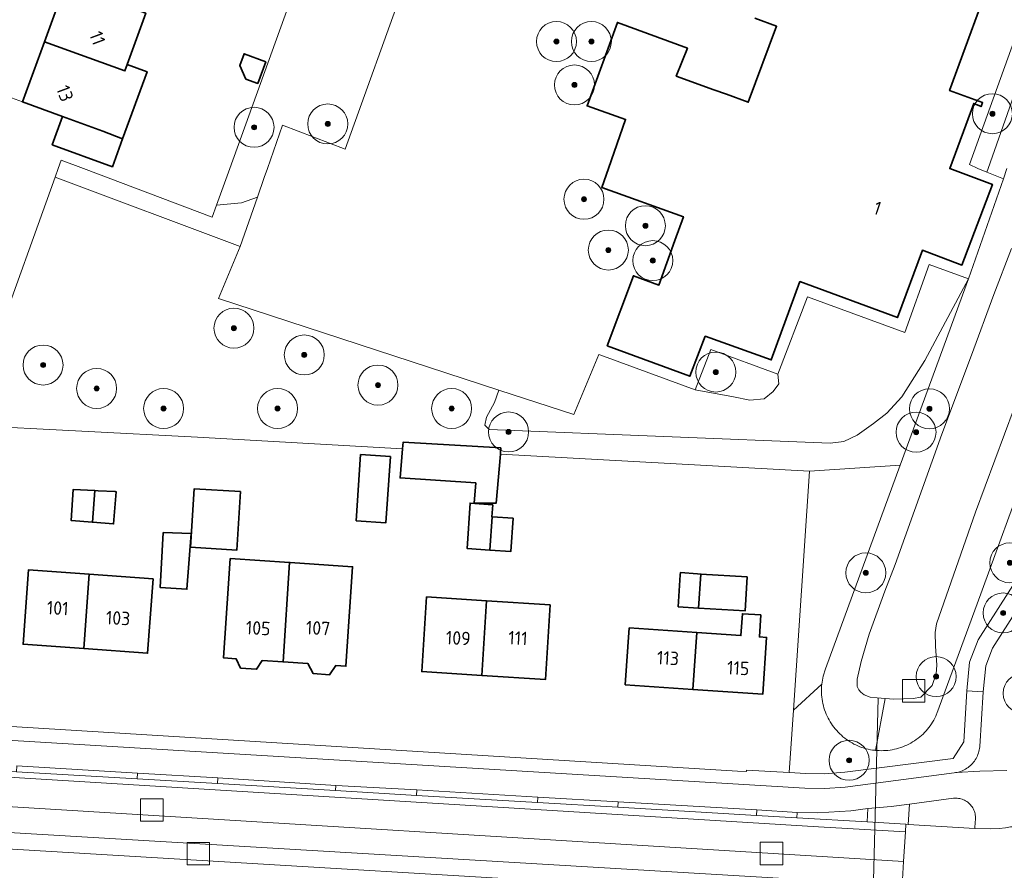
# Model space of a CAD drawing. Extents: x 154222 to 160093, y 456746 to 462495.
# Tile 209 of 254: x 158582 to 158681, y 460930 to 461015. Entities that reach past the tile are written whole.
import ezdxf
from ezdxf.enums import TextEntityAlignment as Align

# ---------------------------------------------------------------- set-up
doc = ezdxf.new("R2010")
doc.units = 0
doc.header["$LTSCALE"] = 0.75
doc.layers.get('0').update_dxf_attribs({"linetype": 'CONTINUOUS'})
for name, color, linetype, lineweight in [('B-XX-GR-BEPLANTING_CULTUUR_BOSPLANTSOEN-GV', 252, 'CONTINUOUS', 18), ('B-XX-GR-BEPLANTING_CULTUUR_HEESTERS-GV', 252, 'CONTINUOUS', 18), ('B-XX-GR-BOOM-S', 252, 'CONTINUOUS', 25), ('B-XX-KW-KUNSTWERK_DUIKER-G', 252, 'CONTINUOUS', 18), ('B-XX-OG-BEBOUWING-GV', 6, 'CONTINUOUS', 35), ('B-XX-OG-BEBOUWING-T18', 1, 'CONTINUOUS', 18), ('B-XX-OG-TERREIN_CULTUURSCHEIDING-GV', 252, 'CONTINUOUS', 18), ('B-XX-OG-TERREIN_ERF-GV', 252, 'CONTINUOUS', 18), ('B-XX-OG-WATER_SLOOT-GV', 252, 'CONTINUOUS', 18), ('B-XX-RI-GWA_RIOOLPUT-S', 252, 'CONTINUOUS', 25), ('B-XX-VH-VERHARDING_ASFALT-GV', 252, 'CONTINUOUS', 18), ('B-XX-VH-VERHARDING_BETONSTRAATSTEEN-GV', 252, 'CONTINUOUS', 18), ('B-XX-VH-VERHARDING_TEGEL-GV', 252, 'CONTINUOUS', 18)]:
    doc.layers.add(name, color=color, linetype=linetype, lineweight=lineweight)
doc.styles.add('NLCS-ISO-M-T18', font='NLCS-ISO.ttf', dxfattribs={"height": 1.8})

# ---------------------------------------------------------------- blocks, each defined once
blk = doc.blocks.new('SRI-PUT_INSPECTIEPUT_RIOOLPUT-SO')
at = {"color": 0, "linetype": 'ByBlock', "lineweight": 18}
blk.add_lwpolyline([(-1.125, -1.125), (1.125, -1.125), (1.125, 1.125), (-1.125, 1.125)], close=True, dxfattribs=at)
blk = doc.blocks.new('SGR-BOOM_01-SO')
at = {"linetype": 'ByBlock', "lineweight": 18}
h = blk.add_hatch(color=0, dxfattribs=at)
h.dxf.hatch_style = 1
edge = h.paths.add_edge_path()
edge.add_arc((0, 0), 0.25, 0, 360)
at = {"color": 0, "linetype": 'ByBlock', "lineweight": 18}
for radius in [2, 0.25]:
    blk.add_circle((0, 0), radius, dxfattribs=at)

msp = doc.modelspace()

# ---------------------------------------------------------------- linework, layer by layer
at = {"layer": 'B-XX-GR-BEPLANTING_CULTUUR_BOSPLANTSOEN-GV'}
for points in [[(158622.969, 461038.366), (158617.585, 461040.278), (158615.48, 461034.435), (158613.351, 461028.523), (158611.247, 461022.684), (158604.981, 461005.28), (158603.079, 461000), (158601.758, 460996.331), (158604.249, 460996.558), (158605.84, 460997.125), (158606.532, 460999.117), (158606.839, 461000), (158608.361, 461004.347), (158614.626, 461001.924), (158620.713, 461018.909), (158620.184, 461019.111), (158615.908, 461020.598), (158622.396, 461036.811)], [(158588.479, 461000), (158586.245, 461000.846), (158585.94, 461000), (158585.627, 460999.13), (158604.129, 460992.2), (158605.84, 460997.125), (158604.249, 460996.558), (158601.758, 460996.331), (158601.327, 460995.135)], [(158662.644, 460949.981), (158670.092, 460970.336), (158661.037, 460969.742), (158659.426, 460945.832), (158662.266, 460948.455), (158662.405, 460949.23)]]:
    msp.add_lwpolyline(points, close=True, dxfattribs=at)
for points in [[(158684.641, 461016.389), (158678.884, 461000), (158678.755, 460999.633), (158680.437, 460998.958), (158680.772, 461000)], [(158576.699, 460974.349), (158599.857, 460973.124), (158620.366, 460971.99), (158620.425, 460972.641), (158630.192, 460972.072), (158630.137, 460971.45), (158661.037, 460969.742), (158670.092, 460970.336), (158676.91, 460988.967), (158672.549, 460980.798), (158670.258, 460977.177), (158668.776, 460975.532), (158667.435, 460974.514), (158665.782, 460973.345), (158664.457, 460972.719), (158663.1, 460972.537), (158629.849, 460973.888), (158628.996, 460973.899), (158628.594, 460974.334), (158628.73, 460975.138), (158629.529, 460976.602), (158629.967, 460977.845), (158601.951, 460986.996), (158604.129, 460992.2), (158585.627, 460999.13), (158579.583, 460982.353)]]:
    msp.add_lwpolyline(points, dxfattribs=at)
at = {"layer": 'B-XX-GR-BEPLANTING_CULTUUR_HEESTERS-GV'}
msp.add_lwpolyline([(158657.867, 460979.449), (158651.181, 460981.9), (158649.6, 460977.857), (158653.438, 460977.164), (158655.055, 460976.855), (158656.511, 460976.957), (158657.395, 460977.703), (158657.95, 460978.489)], close=True, dxfattribs=at)
at = {"layer": 'B-XX-KW-KUNSTWERK_DUIKER-G'}
msp.add_lwpolyline([(158667.881, 460947.059), (158667.091, 460915.777)], dxfattribs=at)
at = {"layer": 'B-XX-OG-BEBOUWING-GV'}
for points in [[(158594.693, 461015.526), (158586.662, 461018.469), (158584.551, 461012.671), (158592.596, 461009.766), (158592.826, 461010.397)], [(158592.596, 461009.766), (158584.551, 461012.671), (158582.363, 461006.661), (158586.375, 461005.2), (158590.4, 461003.734), (158592.37, 461002.958), (158594.815, 461009.673), (158592.826, 461010.397)], [(158606.677, 461010.687), (158604.516, 461011.473), (158604.085, 461010.289), (158604.703, 461008.947), (158605.887, 461008.516)], [(158590.4, 461003.734), (158586.375, 461005.2), (158585.346, 461002.372), (158591.36, 461000.183), (158592.37, 461002.958)], [(158630.192, 460972.072), (158620.425, 460972.641), (158620.366, 460971.99), (158620.1, 460969.06), (158627.669, 460968.572), (158627.506, 460966.537), (158629.704, 460966.537), (158630.137, 460971.45)], [(158619.137, 460971.193), (158616.164, 460971.392), (158615.723, 460964.787), (158618.696, 460964.588)], [(158589.586, 460967.806), (158587.437, 460967.91), (158587.239, 460964.796), (158589.359, 460964.634)], [(158589.926, 460967.79), (158589.586, 460967.806), (158589.359, 460964.634), (158591.478, 460964.471), (158591.721, 460967.683), (158591.62, 460967.691)], [(158604.168, 460967.692), (158599.527, 460967.986), (158599.154, 460962.149), (158603.796, 460961.853)], [(158629.363, 460966.384), (158627.111, 460966.549), (158626.8, 460962.014), (158629.085, 460961.857), (158629.298, 460965.171), (158629.28, 460965.172)], [(158631.416, 460965.025), (158629.298, 460965.171), (158629.085, 460961.857), (158631.188, 460961.712)], [(158599.221, 460963.516), (158596.427, 460963.607), (158596.124, 460958.111), (158598.796, 460957.929)], [(158609.064, 460960.606), (158603.129, 460961.002), (158602.962, 460958.508), (158602.463, 460951.06), (158603.73, 460950.975), (158604.169, 460950.044), (158605.765, 460949.937), (158606.324, 460950.802), (158608.406, 460950.662)], [(158589.016, 460959.451), (158582.966, 460959.889), (158582.426, 460952.432), (158588.507, 460951.992)], [(158609.106, 460960.603), (158609.064, 460960.606), (158608.406, 460950.662), (158610.89, 460950.496), (158611.434, 460949.498), (158613.05, 460949.39), (158613.693, 460950.309), (158614.691, 460950.242), (158615.19, 460957.69), (158615.357, 460960.186)], [(158595.411, 460958.988), (158589.016, 460959.451), (158588.507, 460951.992), (158594.871, 460951.532)], [(158649.846, 460959.472), (158648.124, 460959.596), (158648.11, 460959.37), (158647.915, 460956.179), (158649.94, 460956.055), (158650.175, 460959.452)], [(158654.808, 460959.17), (158650.175, 460959.452), (158649.94, 460956.055), (158654.599, 460955.77)], [(158628.758, 460956.779), (158622.759, 460957.168), (158622.276, 460949.707), (158628.278, 460949.318)], [(158635.119, 460956.366), (158628.758, 460956.779), (158628.278, 460949.318), (158634.635, 460948.906)], [(158656.171, 460955.36), (158654.333, 460955.486), (158654.182, 460953.293), (158649.771, 460953.596), (158649.378, 460947.912), (158656.355, 460947.433), (158656.745, 460953.117), (158656.021, 460953.167)], [(158649.771, 460953.596), (158643.01, 460954.061), (158642.619, 460948.377), (158649.378, 460947.912)]]:
    msp.add_lwpolyline(points, close=True, dxfattribs=at)
msp.add_lwpolyline([(158655.552, 461015.024), (158657.736, 461014.235), (158654.917, 461006.635), (158652.735, 461007.428), (158651.48, 461007.884), (158647.719, 461009.251), (158648.827, 461012.051), (158641.829, 461014.615), (158638.808, 461006.266), (158642.648, 461004.912), (158640.925, 461000), (158640.26, 460998.107), (158648.421, 460995.173), (158647.577, 460992.82), (158645.973, 460988.346), (158643.424, 460989.274), (158640.813, 460982.284), (158649.074, 460979.225), (158650.618, 460983.226), (158657.204, 460980.868), (158660.066, 460988.695), (158669.814, 460985.097), (158672.325, 460991.836), (158676.261, 460990.344), (158679.311, 460998.421), (158675.047, 461000), (158677.455, 461006.512), (158678.178, 461006.191), (158678.329, 461006.59), (158675.03, 461007.798), (158678.152, 461016.347)], dxfattribs=at)
at = {"layer": 'B-XX-OG-TERREIN_CULTUURSCHEIDING-GV'}
for points in [[(158683.965, 461019.68), (158677.027, 461000.413), (158677.842, 461000), (158678.755, 460999.633), (158678.884, 461000), (158684.641, 461016.389)], [(158683.211, 460971.335), (158677.787, 460956.491), (158673.769, 460945.495), (158673.741, 460945.428), (158673.651, 460945.228), (158673.554, 460945.032), (158673.45, 460944.839), (158673.339, 460944.65), (158673.22, 460944.466), (158673.096, 460944.286), (158672.965, 460944.11), (158672.827, 460943.94), (158672.684, 460943.774), (158672.534, 460943.614), (158672.379, 460943.459), (158672.218, 460943.311), (158672.052, 460943.168), (158671.881, 460943.032), (158671.705, 460942.901), (158671.524, 460942.777), (158671.339, 460942.66), (158671.15, 460942.55), (158670.956, 460942.447), (158670.76, 460942.351), (158670.559, 460942.262), (158670.356, 460942.181), (158670.15, 460942.106), (158669.941, 460942.04), (158669.73, 460941.981), (158669.517, 460941.93), (158669.302, 460941.887), (158669.086, 460941.852), (158668.869, 460941.824), (158668.651, 460941.805), (158668.432, 460941.793), (158668.213, 460941.79), (158667.994, 460941.794), (158667.775, 460941.807), (158667.624, 460941.821), (158667.557, 460941.827), (158667.34, 460941.856), (158667.124, 460941.892), (158666.909, 460941.936), (158666.697, 460941.988), (158666.486, 460942.048), (158666.277, 460942.115), (158666.072, 460942.19), (158665.869, 460942.273), (158665.669, 460942.363), (158665.473, 460942.459), (158665.28, 460942.564), (158665.091, 460942.675), (158664.906, 460942.793), (158664.726, 460942.917), (158664.551, 460943.048), (158664.38, 460943.186), (158664.215, 460943.329), (158664.054, 460943.479), (158663.9, 460943.634), (158663.751, 460943.795), (158663.608, 460943.961), (158663.472, 460944.132), (158663.341, 460944.308), (158663.218, 460944.489), (158663.1, 460944.674), (158662.99, 460944.863), (158662.887, 460945.056), (158662.791, 460945.253), (158662.702, 460945.453), (158662.62, 460945.656), (158662.546, 460945.862), (158662.48, 460946.071), (158662.421, 460946.282), (158662.37, 460946.495), (158662.326, 460946.71), (158662.291, 460946.926), (158662.264, 460947.143), (158662.244, 460947.361), (158662.232, 460947.58), (158662.229, 460947.799), (158662.233, 460948.018), (158662.246, 460948.237), (158662.266, 460948.455), (158659.426, 460945.832), (158659.007, 460939.604), (158660.671, 460939.515), (158662.499, 460939.477), (158664.549, 460939.658), (158675.389, 460941.009), (158676.447, 460942.669), (158676.767, 460947.775), (158677.019, 460950.65), (158677.891, 460952.879), (158685.666, 460965.051)]]:
    msp.add_lwpolyline(points, dxfattribs=at)
for points in [[(158676.91, 460988.967), (158673.007, 460990.399), (158670.556, 460983.611), (158660.826, 460987.184), (158657.867, 460979.449), (158657.95, 460978.489), (158657.395, 460977.703), (158656.511, 460976.957), (158655.055, 460976.855), (158653.438, 460977.164), (158649.6, 460977.857), (158640.431, 460981.254), (158639.986, 460981.419), (158637.467, 460975.396), (158629.967, 460977.845), (158629.529, 460976.602), (158628.73, 460975.138), (158628.594, 460974.334), (158628.996, 460973.899), (158629.849, 460973.888), (158663.1, 460972.537), (158664.457, 460972.719), (158665.782, 460973.345), (158667.435, 460974.514), (158668.776, 460975.532), (158670.258, 460977.177), (158672.549, 460980.798)], [(158670.901, 460934.419), (158671.039, 460936.442), (158669.198, 460936.224), (158666.869, 460935.996), (158666.785, 460934.663), (158670.66, 460934.434)], [(158581.01, 460933.609), (158580.865, 460933.62), (158580.829, 460933.034), (158580.763, 460931.967), (158580.793, 460931.965), (158655.523, 460927.509), (158659.26, 460927.037), (158662.005, 460926.518), (158669.241, 460924.447), (158669.66, 460924.339), (158670.037, 460926.06), (158671.474, 460925.825), (158672.525, 460926.519), (158672.637, 460928.178), (158670.299, 460928.317)]]:
    msp.add_lwpolyline(points, close=True, dxfattribs=at)
at = {"layer": 'B-XX-OG-TERREIN_ERF-GV'}
for points in [[(158585.753, 461029.614), (158581.698, 461031.098), (158578.971, 461023.65), (158583.027, 461022.167), (158582.263, 461020.081), (158581.509, 461018.021), (158577.454, 461019.504), (158574.641, 461011.823), (158578.696, 461010.339), (158577.94, 461008.27), (158582.363, 461006.661), (158584.551, 461012.671), (158586.662, 461018.469), (158588.801, 461024.344), (158590.077, 461027.85), (158587.789, 461028.687), (158587.848, 461028.847)], [(158606.677, 461010.687), (158605.887, 461008.516), (158604.703, 461008.947), (158604.085, 461010.289), (158604.516, 461011.473)], [(158619.137, 460971.193), (158618.696, 460964.588), (158615.723, 460964.787), (158616.164, 460971.392)], [(158589.586, 460967.806), (158589.926, 460967.79), (158591.62, 460967.691), (158591.721, 460967.683), (158591.478, 460964.471), (158589.359, 460964.634), (158587.239, 460964.796), (158587.437, 460967.91)], [(158604.168, 460967.692), (158603.796, 460961.853), (158599.154, 460962.149), (158599.527, 460967.986)], [(158629.363, 460966.384), (158629.28, 460965.172), (158629.298, 460965.171), (158631.416, 460965.025), (158631.188, 460961.712), (158629.085, 460961.857), (158626.8, 460962.014), (158627.111, 460966.549)], [(158599.221, 460963.516), (158598.796, 460957.929), (158596.124, 460958.111), (158596.427, 460963.607)], [(158609.064, 460960.606), (158609.106, 460960.603), (158615.357, 460960.186), (158615.19, 460957.69), (158614.691, 460950.242), (158613.693, 460950.309), (158613.05, 460949.39), (158611.434, 460949.498), (158610.89, 460950.496), (158608.406, 460950.662), (158606.324, 460950.802), (158605.765, 460949.937), (158604.169, 460950.044), (158603.73, 460950.975), (158602.463, 460951.06), (158602.962, 460958.508), (158603.129, 460961.002)], [(158589.016, 460959.451), (158595.411, 460958.988), (158594.871, 460951.532), (158588.507, 460951.992), (158582.426, 460952.432), (158582.966, 460959.889)], [(158649.846, 460959.472), (158650.175, 460959.452), (158654.808, 460959.17), (158654.599, 460955.77), (158649.94, 460956.055), (158647.915, 460956.179), (158648.11, 460959.37), (158648.124, 460959.596)], [(158628.758, 460956.779), (158635.119, 460956.366), (158634.635, 460948.906), (158628.278, 460949.318), (158622.276, 460949.707), (158622.759, 460957.168)], [(158649.771, 460953.596), (158654.182, 460953.293), (158654.333, 460955.486), (158656.171, 460955.36), (158656.021, 460953.167), (158656.745, 460953.117), (158656.355, 460947.433), (158649.378, 460947.912), (158642.619, 460948.377), (158643.01, 460954.061)]]:
    msp.add_lwpolyline(points, close=True, dxfattribs=at)
for points in [[(158579.583, 460982.353), (158585.627, 460999.13), (158585.94, 461000), (158586.245, 461000.846), (158588.479, 461000), (158601.327, 460995.135), (158601.758, 460996.331), (158603.079, 461000), (158604.981, 461005.28), (158611.247, 461022.684)], [(158620.713, 461018.909), (158614.626, 461001.924), (158608.361, 461004.347), (158606.839, 461000), (158606.532, 460999.117), (158605.84, 460997.125), (158604.129, 460992.2), (158601.951, 460986.996), (158629.967, 460977.845), (158637.467, 460975.396), (158639.986, 460981.419), (158640.431, 460981.254), (158649.6, 460977.857), (158651.181, 460981.9), (158657.867, 460979.449), (158660.826, 460987.184), (158670.556, 460983.611), (158673.007, 460990.399), (158676.91, 460988.967), (158680.437, 460998.958), (158678.755, 460999.633), (158677.842, 461000), (158677.027, 461000.413), (158683.965, 461019.68)], [(158678.152, 461016.347), (158675.03, 461007.798), (158678.329, 461006.59), (158678.178, 461006.191), (158677.455, 461006.512), (158675.047, 461000), (158679.311, 460998.421), (158676.261, 460990.344), (158672.325, 460991.836), (158669.814, 460985.097), (158660.066, 460988.695), (158657.204, 460980.868), (158650.618, 460983.226), (158649.074, 460979.225), (158640.813, 460982.284), (158643.424, 460989.274), (158645.973, 460988.346), (158647.577, 460992.82), (158648.421, 460995.173), (158640.26, 460998.107), (158640.925, 461000), (158642.648, 461004.912), (158638.808, 461006.266), (158641.829, 461014.615), (158648.827, 461012.051), (158647.719, 461009.251), (158651.48, 461007.884), (158652.735, 461007.428), (158654.917, 461006.635), (158657.736, 461014.235), (158655.552, 461015.024)], [(158594.693, 461015.526), (158592.826, 461010.397), (158594.815, 461009.673), (158592.37, 461002.958), (158591.36, 461000.183), (158585.346, 461002.372), (158586.375, 461005.2), (158582.363, 461006.661), (158577.94, 461008.27)], [(158541.677, 460946.655), (158653.828, 460939.73), (158654.729, 460939.694), (158654.738, 460939.832), (158659.007, 460939.604), (158659.426, 460945.832), (158661.037, 460969.742), (158630.137, 460971.45), (158629.704, 460966.537), (158627.506, 460966.537), (158627.669, 460968.572), (158620.1, 460969.06), (158620.366, 460971.99), (158599.857, 460973.124), (158576.699, 460974.349)]]:
    msp.add_lwpolyline(points, dxfattribs=at)
at = {"layer": 'B-XX-OG-WATER_SLOOT-GV'}
for points in [[(158680.772, 461000), (158680.437, 460998.958), (158676.91, 460988.967), (158670.092, 460970.336), (158662.644, 460949.981), (158662.405, 460949.23), (158662.266, 460948.455), (158662.246, 460948.237), (158662.233, 460948.018), (158662.229, 460947.799), (158662.232, 460947.58), (158662.244, 460947.361), (158662.264, 460947.143), (158662.291, 460946.926), (158662.326, 460946.71), (158662.37, 460946.495), (158662.421, 460946.282), (158662.48, 460946.071), (158662.546, 460945.862), (158662.62, 460945.656), (158662.702, 460945.453), (158662.791, 460945.253), (158662.887, 460945.056), (158662.99, 460944.863), (158663.1, 460944.674), (158663.218, 460944.489), (158663.341, 460944.308), (158663.472, 460944.132), (158663.608, 460943.961), (158663.751, 460943.795), (158663.9, 460943.634), (158664.054, 460943.479), (158664.215, 460943.329), (158664.38, 460943.186), (158664.551, 460943.048), (158664.726, 460942.917), (158664.906, 460942.793), (158665.091, 460942.675), (158665.28, 460942.564), (158665.473, 460942.459), (158665.669, 460942.363), (158665.869, 460942.273), (158666.072, 460942.19), (158666.277, 460942.115), (158666.486, 460942.048), (158666.697, 460941.988), (158666.909, 460941.936), (158667.124, 460941.892), (158667.34, 460941.856), (158667.557, 460941.827), (158667.624, 460941.821), (158668.597, 460947.009), (158667.808, 460947.064), (158667.11, 460947.157), (158666.489, 460947.366), (158666.159, 460947.626), (158665.963, 460947.876), (158665.806, 460948.224), (158665.806, 460948.34), (158665.783, 460948.95), (158666.208, 460950.724), (158666.986, 460953.449), (158668.549, 460957.746), (158669.607, 460960.424), (158674.255, 460973.453), (158677.229, 460981.331), (158679.459, 460987.395), (158681.233, 460992.003)], [(158681.233, 460992.003), (158679.459, 460987.395), (158677.229, 460981.331), (158674.255, 460973.453), (158669.607, 460960.424), (158668.549, 460957.746), (158666.986, 460953.449), (158666.208, 460950.724), (158665.783, 460948.95), (158665.806, 460948.34), (158665.806, 460948.224), (158665.963, 460947.876), (158666.159, 460947.626), (158666.489, 460947.366), (158667.11, 460947.157), (158667.808, 460947.064), (158668.597, 460947.009), (158669.464, 460946.948), (158671.4, 460946.998), (158672.163, 460947.128), (158673.28, 460948.297), (158673.699, 460949.461), (158673.761, 460950.342), (158673.624, 460952.229), (158673.587, 460953.623), (158673.737, 460954.485), (158677.641, 460965.641), (158681.491, 460976.051)], [(158681.491, 460976.051), (158677.641, 460965.641), (158673.737, 460954.485), (158673.587, 460953.623), (158673.624, 460952.229), (158673.761, 460950.342), (158673.699, 460949.461), (158673.28, 460948.297), (158672.163, 460947.128), (158671.4, 460946.998), (158669.464, 460946.948), (158668.597, 460947.009), (158667.624, 460941.821), (158667.775, 460941.807), (158667.994, 460941.794), (158668.213, 460941.79), (158668.432, 460941.793), (158668.651, 460941.805), (158668.869, 460941.824), (158669.086, 460941.852), (158669.302, 460941.887), (158669.517, 460941.93), (158669.73, 460941.981), (158669.941, 460942.04), (158670.15, 460942.106), (158670.356, 460942.181), (158670.559, 460942.262), (158670.76, 460942.351), (158670.956, 460942.447), (158671.15, 460942.55), (158671.339, 460942.66), (158671.524, 460942.777), (158671.705, 460942.901), (158671.881, 460943.032), (158672.052, 460943.168), (158672.218, 460943.311), (158672.379, 460943.459), (158672.534, 460943.614), (158672.684, 460943.774), (158672.827, 460943.94), (158672.965, 460944.11), (158673.096, 460944.286), (158673.22, 460944.466), (158673.339, 460944.65), (158673.45, 460944.839), (158673.554, 460945.032), (158673.651, 460945.228), (158673.741, 460945.428), (158673.769, 460945.495), (158677.787, 460956.491), (158683.211, 460971.335)]]:
    msp.add_lwpolyline(points, dxfattribs=at)
at = {"layer": 'B-XX-VH-VERHARDING_ASFALT-GV'}
for points in [[(158680.758, 460939.804), (158678.073, 460939.742), (158675.686, 460939.604), (158675.639, 460939.596), (158675.489, 460939.576), (158664.586, 460938.144), (158662.581, 460938.008), (158660.57, 460938.036), (158541.495, 460945.213)], [(158581.808, 460940.288), (158593.847, 460939.532), (158601.903, 460939.064), (158613.692, 460938.325), (158621.788, 460937.865), (158633.889, 460937.149), (158641.909, 460936.693), (158655.778, 460935.87), (158659.79, 460935.62), (158661.858, 460935.584), (158665.177, 460935.76), (158666.869, 460935.996), (158669.198, 460936.224), (158671.039, 460936.442), (158675.422, 460937.037), (158675.548, 460937.046), (158675.675, 460937.047), (158675.801, 460937.04), (158675.927, 460937.025), (158676.051, 460937.002), (158676.174, 460936.971), (158676.294, 460936.933), (158676.412, 460936.887), (158676.527, 460936.833), (158676.638, 460936.773), (158676.745, 460936.705), (158676.848, 460936.631), (158676.945, 460936.551), (158677.038, 460936.465), (158677.125, 460936.373), (158677.205, 460936.275), (158677.28, 460936.173), (158677.348, 460936.067), (158677.409, 460935.956), (158677.463, 460935.841), (158677.509, 460935.724), (158677.548, 460935.603), (158677.58, 460935.481), (158677.603, 460935.356), (158677.619, 460935.231), (158677.626, 460935.105), (158677.626, 460934.978), (158677.618, 460934.852), (158677.602, 460934.726), (158677.592, 460934.672), (158677.547, 460934.026), (158679.132, 460933.982), (158679.976, 460934.017), (158680.639, 460934.072)], [(158581.01, 460933.609), (158670.299, 460928.317), (158670.441, 460930.722), (158570.468, 460936.85)], [(158655.523, 460927.509), (158580.793, 460931.965), (158580.763, 460931.967), (158574.922, 460932.327), (158549.877, 460933.872), (158539.117, 460934.314), (158535.875, 460934.194), (158535.87, 460934.194), (158530.652, 460933.617), (158525.023, 460932.243), (158522.038, 460931.379), (158521.614, 460931.256), (158507.732, 460926.483)]]:
    msp.add_lwpolyline(points, dxfattribs=at)
msp.add_lwpolyline([(158541.291, 460941.572), (158535.186, 460942.021), (158533.462, 460941.987), (158527.421, 460941.85), (158527.579, 460939.155), (158530.867, 460939.236), (158535.279, 460939.269), (158539.691, 460939.228), (158544.102, 460939.112), (158548.51, 460938.921), (158552.914, 460938.656), (158557.314, 460938.316), (158561.707, 460937.901), (158566.092, 460937.413), (158570.468, 460936.85), (158670.441, 460930.722), (158670.614, 460933.661), (158661.924, 460934.192)], close=True, dxfattribs=at)
at = {"layer": 'B-XX-VH-VERHARDING_BETONSTRAATSTEEN-GV'}
msp.add_lwpolyline([(158687.692, 460965.148), (158679.321, 460952.028), (158678.666, 460950.281), (158678.377, 460947.676), (158678.046, 460942.222), (158678.041, 460942.161), (158678.023, 460942.011), (158677.997, 460941.862), (158677.964, 460941.714), (158677.922, 460941.569), (158677.874, 460941.425), (158677.817, 460941.285), (158677.753, 460941.148), (158677.682, 460941.014), (158677.604, 460940.884), (158677.52, 460940.759), (158677.428, 460940.638), (158677.331, 460940.522), (158677.227, 460940.412), (158677.118, 460940.307), (158677.004, 460940.208), (158676.884, 460940.115), (158676.76, 460940.029), (158676.631, 460939.949), (158676.499, 460939.877), (158676.362, 460939.811), (158676.223, 460939.753), (158676.08, 460939.702), (158675.935, 460939.659), (158675.788, 460939.623), (158675.686, 460939.604), (158678.073, 460939.742), (158680.758, 460939.804)], dxfattribs=at)
for points in [[(158541.547, 460942.043), (158537.506, 460942.067), (158535.186, 460942.021), (158541.291, 460941.572), (158661.924, 460934.192), (158670.614, 460933.661), (158670.66, 460934.434), (158666.785, 460934.663), (158659.758, 460935.078), (158655.745, 460935.315), (158641.877, 460936.135), (158633.857, 460936.609), (158621.757, 460937.325), (158613.661, 460937.803), (158601.87, 460938.5), (158593.814, 460938.976), (158581.773, 460939.688), (158573.699, 460940.166), (158561.878, 460940.864), (158553.813, 460941.341), (158549.097, 460941.62), (158541.586, 460942.041)], [(158659.79, 460935.62), (158655.778, 460935.87), (158655.745, 460935.315), (158659.758, 460935.078)], [(158682.446, 460929.997), (158682.698, 460934.872), (158682.511, 460934.768), (158682.309, 460934.665), (158682.104, 460934.569), (158681.896, 460934.481), (158681.253, 460934.193), (158681.239, 460934.189), (158681.175, 460934.178), (158681.11, 460934.174), (158680.639, 460934.072), (158679.976, 460934.017), (158679.132, 460933.982), (158677.547, 460934.026), (158670.901, 460934.419), (158670.66, 460934.434), (158670.614, 460933.661), (158670.441, 460930.722), (158670.299, 460928.317), (158672.637, 460928.178), (158677.146, 460927.911), (158680.094, 460927.707), (158682.322, 460927.584)]]:
    msp.add_lwpolyline(points, close=True, dxfattribs=at)
at = {"layer": 'B-XX-VH-VERHARDING_TEGEL-GV'}
for points in [[(158679.321, 460952.028), (158687.692, 460965.148), (158685.666, 460965.051), (158677.891, 460952.879), (158677.019, 460950.65), (158676.767, 460947.775), (158678.377, 460947.676), (158678.666, 460950.281)], [(158593.847, 460939.532), (158581.808, 460940.288), (158581.773, 460939.688), (158593.814, 460938.976)], [(158601.903, 460939.064), (158593.847, 460939.532), (158593.814, 460938.976), (158601.87, 460938.5)], [(158613.692, 460938.325), (158601.903, 460939.064), (158601.87, 460938.5), (158613.661, 460937.803)], [(158621.788, 460937.865), (158613.692, 460938.325), (158613.661, 460937.803), (158621.757, 460937.325)], [(158633.889, 460937.149), (158621.788, 460937.865), (158621.757, 460937.325), (158633.857, 460936.609)], [(158641.909, 460936.693), (158633.889, 460937.149), (158633.857, 460936.609), (158641.877, 460936.135)], [(158655.778, 460935.87), (158641.909, 460936.693), (158641.877, 460936.135), (158655.745, 460935.315)], [(158675.801, 460937.04), (158675.675, 460937.047), (158675.548, 460937.046), (158675.422, 460937.037), (158671.039, 460936.442), (158670.901, 460934.419), (158677.547, 460934.026), (158677.592, 460934.672), (158677.602, 460934.726), (158677.618, 460934.852), (158677.626, 460934.978), (158677.626, 460935.105), (158677.619, 460935.231), (158677.603, 460935.356), (158677.58, 460935.481), (158677.548, 460935.603), (158677.509, 460935.724), (158677.463, 460935.841), (158677.409, 460935.956), (158677.348, 460936.067), (158677.28, 460936.173), (158677.205, 460936.275), (158677.125, 460936.373), (158677.038, 460936.465), (158676.945, 460936.551), (158676.848, 460936.631), (158676.745, 460936.705), (158676.638, 460936.773), (158676.527, 460936.833), (158676.412, 460936.887), (158676.294, 460936.933), (158676.174, 460936.971), (158676.051, 460937.002), (158675.927, 460937.025)], [(158666.785, 460934.663), (158666.869, 460935.996), (158665.177, 460935.76), (158661.858, 460935.584), (158659.79, 460935.62), (158659.758, 460935.078)]]:
    msp.add_lwpolyline(points, close=True, dxfattribs=at)
msp.add_lwpolyline([(158541.495, 460945.213), (158660.57, 460938.036), (158662.581, 460938.008), (158664.586, 460938.144), (158675.489, 460939.576), (158675.639, 460939.596), (158675.686, 460939.604), (158675.788, 460939.623), (158675.935, 460939.659), (158676.08, 460939.702), (158676.223, 460939.753), (158676.362, 460939.811), (158676.499, 460939.877), (158676.631, 460939.949), (158676.76, 460940.029), (158676.884, 460940.115), (158677.004, 460940.208), (158677.118, 460940.307), (158677.227, 460940.412), (158677.331, 460940.522), (158677.428, 460940.638), (158677.52, 460940.759), (158677.604, 460940.884), (158677.682, 460941.014), (158677.753, 460941.148), (158677.817, 460941.285), (158677.874, 460941.425), (158677.922, 460941.569), (158677.964, 460941.714), (158677.997, 460941.862), (158678.023, 460942.011), (158678.041, 460942.161), (158678.046, 460942.222), (158678.377, 460947.676), (158676.767, 460947.775), (158676.447, 460942.669), (158675.389, 460941.009), (158664.549, 460939.658), (158662.499, 460939.477), (158660.671, 460939.515), (158659.007, 460939.604), (158654.738, 460939.832), (158654.729, 460939.694), (158653.828, 460939.73), (158541.677, 460946.655)], dxfattribs=at)

# ---------------------------------------------------------------- block references
at = {"layer": 'B-XX-GR-BOOM-S'}
for p in [(158635.738, 461012.7), (158639.231, 461012.7), (158637.538, 461008.361), (158679.313, 461005.484), (158605.512, 461004.124), (158612.877, 461004.459), (158638.49, 460996.931), (158644.628, 460994.285), (158640.924, 460991.851), (158645.369, 460990.792), (158603.503, 460984.038), (158610.533, 460981.36), (158584.421, 460980.356), (158651.665, 460979.653), (158589.778, 460978.013), (158617.898, 460978.347), (158596.473, 460976.004), (158607.864, 460976.004), (158625.263, 460976.004), (158673.022, 460975.98), (158630.954, 460973.661), (158671.683, 460973.636), (158681.057, 460960.581), (158666.662, 460959.576), (158680.387, 460955.559), (158673.692, 460949.198), (158682.396, 460947.525), (158664.988, 460940.829)]:
    msp.add_blockref('SGR-BOOM_01-SO', p, dxfattribs=at)
at = {"layer": 'B-XX-RI-GWA_RIOOLPUT-S'}
for p in [(158671.451, 460947.783), (158595.292, 460935.853), (158599.934, 460931.488), (158657.232, 460931.516)]:
    msp.add_blockref('SRI-PUT_INSPECTIEPUT_RIOOLPUT-SO', p, dxfattribs=at)

# ---------------------------------------------------------------- texts
at = {"layer": 'B-XX-OG-BEBOUWING-T18', "style": 'NLCS-ISO-M-T18'}
for s, rotation, p in [('11', 290.4, (158589.857, 461013.05)), ('13', 290.4, (158586.608, 461007.516)), ('1', 341, (158667.824, 460996.05)), ('101', 356.8, (158585.887, 460956.05)), ('103', 356.8, (158591.92, 460955.05)), ('105', 356.8, (158605.924, 460954.05)), ('107', 356.8, (158611.907, 460954.05)), ('109', 356.8, (158625.921, 460953.05)), ('111', 356.8, (158631.89, 460953.05)), ('113', 356.8, (158646.886, 460951.05)), ('115', 356.8, (158653.905, 460950.05))]:
    msp.add_text(s, height=1.35, rotation=rotation, dxfattribs=at).set_placement(p, align=Align.MIDDLE_CENTER)

doc.saveas('drawing.dxf')
